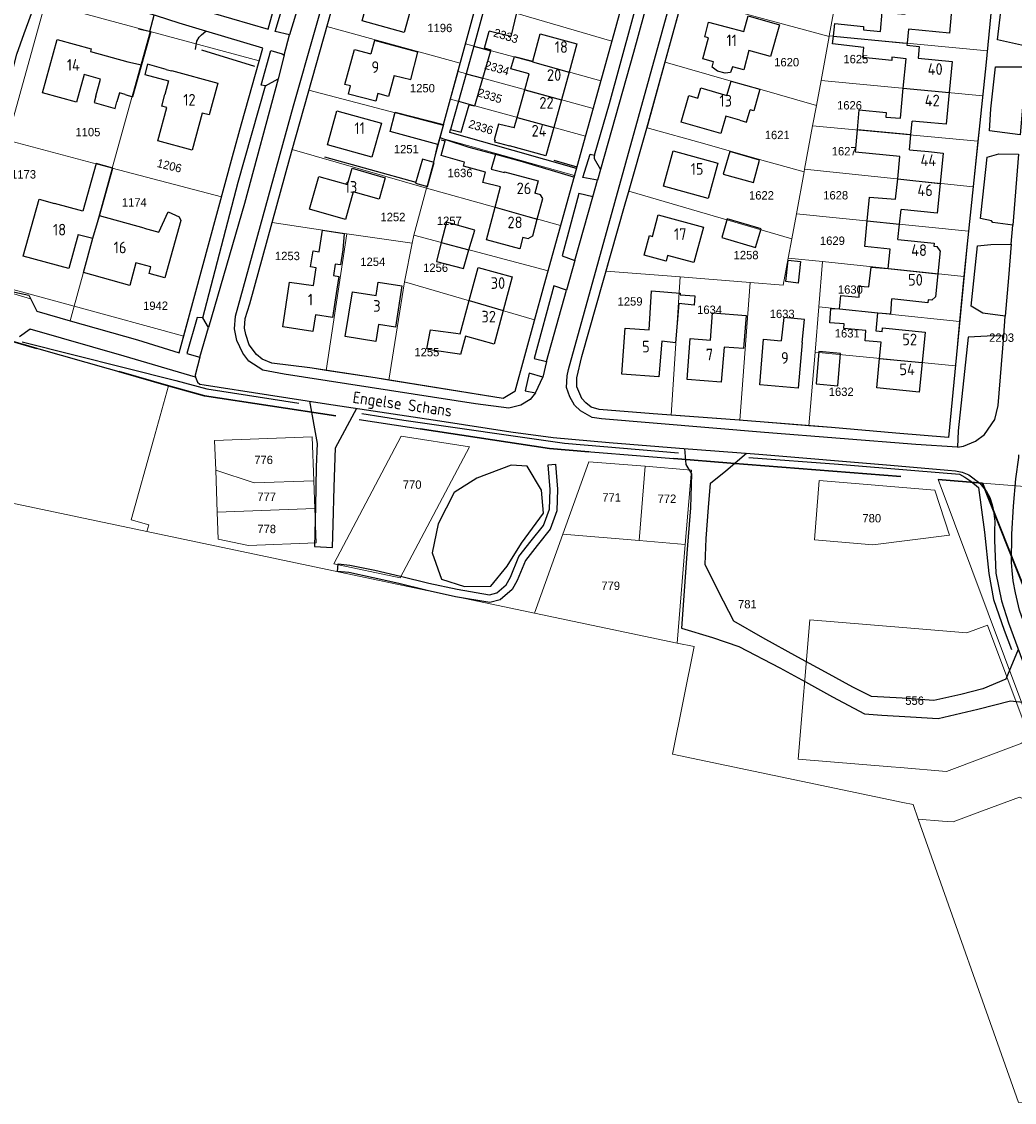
# Model space of a CAD drawing. Header units: metres. Extents: x 233829 to 239427, y 444283 to 448222.
# Tile 153 of 171: x 237713 to 237926, y 447093 to 447325. Entities that reach past the tile are written whole.
import ezdxf
from ezdxf.enums import TextEntityAlignment as Align

# ---------------------------------------------------------------- set-up
doc = ezdxf.new("R2010")
doc.units = ezdxf.units.M
doc.header["$MEASUREMENT"] = 0
doc.linetypes.add('DGN3', pattern=[54.868356, 36.578904, -18.289452])
for name, color, linetype in [('DAKRAND', 4, 'Continuous'), ('DAKRAND-BYG', 4, 'Continuous'), ('Goud-kadastrale grenzen', 13, 'Continuous'), ('HEG', 253, 'Continuous'), ('HEK', 253, 'Continuous'), ('HOOFDGEBOUW', 4, 'Continuous'), ('HOUTWAL', 253, 'Continuous'), ('HUISNUMMER', 253, 'Continuous'), ('KANTVERH', 253, 'Continuous'), ('MUUR', 253, 'Continuous'), ('OVLIJNOBJ', 253, 'Continuous'), ('RASTER', 253, 'Continuous'), ('SCHUTTING', 253, 'Continuous'), ('STRAATNAAM', 253, 'Continuous'), ('TALUDLIJN', 253, 'Continuous'), ('TUSSENMUUR', 253, 'Continuous')]:
    doc.layers.add(name, color=color, linetype=linetype)
for name, color, linetype, lineweight in [('G01 kadestrale perceelsgrens', 73, 'Continuous', 0), ('G02 kadestrale sectiegrens', 73, 'DGN3', 30), ('Z01 perceelnummer', 73, 'Continuous', 13)]:
    doc.layers.add(name, color=color, linetype=linetype, lineweight=lineweight)
doc.styles.get("Standard").update_dxf_attribs({"font": 'iso.shx'})
doc.styles.add('Styledgn001', font='dgn001.shx')

# ---------------------------------------------------------------- blocks, each defined once
blk = doc.blocks.new('A$C1532452F')
at = {"layer": 'G01 kadestrale perceelsgrens'}
for p, q in [((237778.75, 447323.789), (237782.464, 447336.976)), ((237886.672, 447321.778), (237888.43, 447331.276)), ((237710.067, 447299.368), (237718.214, 447328.788)), ((237718.214, 447328.788), (237740.813, 447322.703)), ((237808.545, 447320.042), (237811.006, 447329.095)), ((237811.006, 447329.095), (237839.984, 447320.649)), ((237851.394, 447316.099), (237855.253, 447330.149)), ((237855.253, 447330.149), (237886.643, 447321.622)), ((237920.627, 447318.575), (237921.55, 447328.19)), ((237774.898, 447310.111), (237778.75, 447323.789)), ((237778.75, 447323.789), (237807.413, 447315.879)), ((237732.644, 447293.353), (237740.813, 447322.703)), ((237740.813, 447322.703), (237764.228, 447316.391)), ((237884.894, 447312.172), (237886.643, 447321.622)), ((237886.643, 447321.622), (237886.672, 447321.778)), ((237886.672, 447321.778), (237920.627, 447318.575)), ((237807.413, 447315.879), (237808.545, 447320.042)), ((237837.609, 447312.109), (237839.984, 447320.649)), ((237806.93, 447314.102), (237807.413, 447315.879)), ((237847.517, 447301.984), (237851.394, 447316.099)), ((237805.317, 447308.168), (237806.93, 447314.102)), ((237835.95, 447306.142), (237837.609, 447312.109)), ((237883.904, 447306.827), (237884.894, 447312.172)), ((237884.894, 447312.172), (237919.634, 447308.895)), ((237771.308, 447297.364), (237774.898, 447310.111)), ((237774.898, 447310.111), (237803.785, 447302.539)), ((237918.598, 447299.108), (237919.634, 447308.895)), ((237834.298, 447300.203), (237835.95, 447306.142)), ((237883.096, 447302.457), (237883.904, 447306.827)), ((237803.069, 447299.885), (237803.785, 447302.539)), ((237881.364, 447293.097), (237883.096, 447302.457)), ((237883.096, 447302.457), (237918.598, 447299.108)), ((237710.067, 447299.368), (237732.644, 447293.353)), ((237800.132, 447289.054), (237803.069, 447299.885)), ((237803.069, 447299.885), (237831.927, 447291.762)), ((237831.927, 447291.762), (237834.298, 447300.203)), ((237917.564, 447289.337), (237918.598, 447299.108)), ((237771.308, 447297.364), (237800.132, 447289.054)), ((237724.472, 447263.667), (237732.644, 447293.353)), ((237732.644, 447293.353), (237756.118, 447287.159)), ((237828.959, 447281.008), (237831.927, 447291.762)), ((237879.597, 447283.554), (237881.26, 447292.537)), ((237881.26, 447292.537), (237881.364, 447293.097)), ((237881.364, 447293.097), (237917.564, 447289.337)), ((237797.399, 447278.966), (237800.132, 447289.054)), ((237800.132, 447289.054), (237828.959, 447281.008)), ((237916.551, 447279.769), (237917.564, 447289.337)), ((237747.997, 447257.267), (237756.118, 447287.159)), ((237843.616, 447288.362), (237878.6, 447278.168)), ((237878.6, 447278.168), (237879.597, 447283.554)), ((237879.597, 447283.554), (237916.551, 447279.769)), ((237767.009, 447281.675), (237783.074, 447279.192)), ((237826.255, 447271.286), (237828.959, 447281.008)), ((237778.616, 447249.869), (237783.074, 447279.192)), ((237783.074, 447279.192), (237797.077, 447277.227)), ((237795.407, 447268.931), (237797.077, 447277.227)), ((237797.077, 447277.227), (237797.399, 447278.966)), ((237797.399, 447278.966), (237826.255, 447271.286)), ((237877.834, 447274.026), (237878.6, 447278.168)), ((237877.834, 447274.026), (237885.243, 447273.257)), ((237884.428, 447263.539), (237885.243, 447273.257)), ((237885.243, 447273.257), (237915.588, 447270.037)), ((237838.729, 447271.227), (237854.673, 447269.956)), ((237701.883, 447269.816), (237724.472, 447263.667)), ((237792.046, 447247.785), (237795.407, 447268.931)), ((237795.407, 447268.931), (237823.364, 447260.76)), ((237852.673, 447240.284), (237854.673, 447269.956)), ((237854.673, 447269.956), (237869.683, 447268.762)), ((237867.465, 447239.191), (237869.683, 447268.762)), ((237914.66, 447260.393), (237915.588, 447270.037)), ((237723.591, 447260.551), (237724.472, 447263.667)), ((237724.472, 447263.667), (237747.997, 447257.267)), ((237883.617, 447253.813), (237884.428, 447263.539)), ((237884.428, 447263.539), (237914.66, 447260.393)), ((237913.745, 447250.884), (237914.66, 447260.393)), ((237882.285, 447237.981), (237883.617, 447253.813)), ((237883.617, 447253.813), (237913.745, 447250.884)), ((237867.465, 447239.191), (237882.285, 447237.981)), ((237775.619, 447235.571), (237775.971, 447226.179)), ((237740.092, 447215.247), (237655.355, 447233.066)), ((237754.876, 447228.421), (237755.183, 447219.41)), ((237845.799, 447213.319), (237847.118, 447229.266)), ((237775.971, 447226.179), (237776.171, 447220.17)), ((237937.169, 447153.752), (237910.083, 447226.425)), ((237919.597, 447225.675), (237930.434, 447224.811)), ((237755.183, 447219.41), (237776.171, 447220.17)), ((237740.092, 447215.247), (237823.359, 447197.737)), ((237823.359, 447197.737), (237829.449, 447214.68)), ((237845.799, 447213.319), (237829.449, 447214.68)), ((237855.724, 447212.493), (237845.799, 447213.319)), ((237854.001, 447191.293), (237855.724, 447212.493)), ((237823.359, 447197.737), (237854.001, 447191.293)), ((237905.771, 447153.473), (237904.677, 447156.568))]:
    blk.add_line(p, q, dxfattribs=at)
at = {"layer": 'G01 kadestrale perceelsgrens', "flags": 128}
for points in [[(237839.984, 447320.649), (237840.778, 447323.503), (237842.338, 447329.191)], [(237808.545, 447320.042), (237822.628, 447316.251), (237837.609, 447312.109)], [(237919.634, 447308.895), (237920.322, 447315.395), (237920.627, 447318.575)], [(237764.228, 447316.391), (237760.428, 447302.89), (237758.473, 447295.83), (237756.118, 447287.159)], [(237851.394, 447316.099), (237865.573, 447312.055), (237871.775, 447310.286), (237883.904, 447306.827)], [(237806.93, 447314.102), (237820.896, 447310.304), (237835.95, 447306.142)], [(237803.785, 447302.539), (237803.841, 447302.736), (237805.317, 447308.168)], [(237805.317, 447308.168), (237819.171, 447304.386), (237834.298, 447300.203)], [(237843.616, 447288.362), (237847.497, 447301.911), (237847.517, 447301.984)], [(237847.517, 447301.984), (237859.926, 447298.584), (237871.651, 447295.207), (237881.26, 447292.537)], [(237767.009, 447281.675), (237770.823, 447295.505), (237771.285, 447297.283), (237771.308, 447297.364)], [(237838.729, 447271.227), (237842.836, 447285.642), (237843.543, 447288.107), (237843.616, 447288.362)], [(237767.009, 447281.675), (237762.176, 447264.148), (237761.213, 447261.011), (237761.09, 447258.922), (237761.329, 447257.601), (237762.039, 447255.342), (237763.624, 447253.288), (237764.882, 447252.322), (237766.926, 447251.4), (237775.132, 447250.406), (237778.616, 447249.869)], [(237915.588, 447270.037), (237916.265, 447277.068), (237916.551, 447279.769)], [(237869.683, 447268.762), (237876.755, 447268.199), (237877.834, 447274.026)], [(237823.364, 447260.76), (237825.368, 447268.095), (237826.255, 447271.286)], [(237838.729, 447271.227), (237833.508, 447252.899), (237832.43, 447248.273), (237832.418, 447246.309), (237833.494, 447243.807), (237834.372, 447242.925), (237835.522, 447242.008), (237837.255, 447241.466), (237848.838, 447240.565), (237852.673, 447240.284)], [(237715.117, 447265.268), (237709.355, 447266.942), (237708.73, 447264.735)], [(237723.591, 447260.551), (237716.495, 447262.63), (237715.117, 447265.268)], [(237723.591, 447260.551), (237738.075, 447256.471), (237747.008, 447253.627), (237747.997, 447257.267)], [(237792.046, 447247.785), (237816.649, 447243.865), (237819.152, 447245.337), (237823.364, 447260.76)], [(237778.616, 447249.869), (237789.137, 447248.249), (237792.046, 447247.785)], [(237882.285, 447237.981), (237887.116, 447237.586), (237900.989, 447236.378), (237912.261, 447235.461), (237913.745, 447250.884)], [(237744.761, 447246.579), (237741.5, 447234.924), (237736.721, 447217.763), (237740.505, 447216.708), (237740.092, 447215.247)], [(237852.673, 447240.284), (237866.35, 447239.282), (237867.465, 447239.191)], [(237754.876, 447228.421), (237754.62, 447234.818), (237775.619, 447235.571)], [(237780.242, 447208.313), (237794.696, 447235.709), (237809.36, 447233.462), (237794.508, 447205.327), (237780.242, 447208.313)], [(237775.971, 447226.179), (237763.165, 447225.714), (237754.876, 447228.421)], [(237829.449, 447214.68), (237835.027, 447230.258), (237847.118, 447229.266)], [(237847.118, 447229.266), (237857.085, 447228.448), (237855.724, 447212.493)], [(237909.338, 447224.15), (237912.502, 447214.462), (237896.039, 447212.414), (237883.462, 447213.463), (237884.489, 447226.232), (237909.338, 447224.15)], [(237776.171, 447220.17), (237776.468, 447212.794), (237761.924, 447212.263), (237755.39, 447213.626), (237755.183, 447219.41)], [(237899.935, 447164.694), (237880.007, 447166.347), (237882.491, 447196.259), (237902.442, 447194.599)], [(237899.935, 447164.694), (237901.862, 447164.534), (237911.839, 447163.706), (237928, 447169.764), (237929.169, 447172.335), (237920.668, 447195.143), (237916.224, 447193.453), (237902.442, 447194.599)], [(237854.001, 447191.293), (237857.64, 447190.528), (237853.005, 447167.44), (237902.501, 447157.026), (237904.677, 447156.568)], [(237937.169, 447153.752), (237927.52, 447158.167), (237919.555, 447155.198), (237913.258, 447152.851), (237910.954, 447153.043), (237905.771, 447153.473)], [(237959.914, 447093.877), (237927.29, 447092.576), (237905.771, 447153.473)]]:
    blk.add_lwpolyline(points, dxfattribs=at)
at = {"layer": 'G02 kadestrale sectiegrens'}
for p, q in [((237681.269, 447264.592), (237744.761, 447246.579)), ((237865.552, 447229.934), (237910.083, 447226.425)), ((237910.083, 447226.425), (237919.597, 447225.675)), ((237919.597, 447225.675), (237928.809, 447202.335))]:
    blk.add_line(p, q, dxfattribs=at)
at = {"layer": 'G02 kadestrale sectiegrens', "flags": 128}
blk.add_lwpolyline([(237744.761, 447246.579), (237752.472, 447244.391), (237826.592, 447233.08), (237865.552, 447229.934)], dxfattribs=at)
at = {"layer": 'G01 kadestrale perceelsgrens', "style": 'Styledgn001'}
for s, rotation, p in [('2333', 342.96046, (237817.224, 447321.763)), ('2334', 343.36119, (237815.303, 447314.846)), ('2335', 342.59811, (237813.766, 447308.889)), ('2336', 342.90569, (237811.844, 447302.164)), ('1206', 346.1722, (237744.929, 447293.859))]:
    blk.add_text(s, height=1.8, rotation=rotation, dxfattribs=at).set_placement(p, align=Align.MIDDLE_CENTER)
at = {"layer": 'Z01 perceelnummer', "linetype": 'Continuous', "lineweight": 13, "style": 'Styledgn001'}
for s, p in [('1196', (237803.019, 447323.466)), ('1620', (237877.518, 447316.108)), ('1625', (237892.375, 447316.776)), ('1250', (237799.282, 447310.525)), ('1626', (237891.013, 447306.849)), ('1105', (237727.428, 447301.089)), ('1621', (237875.487, 447300.47)), ('1251', (237795.816, 447297.421)), ('1627', (237889.87, 447296.976)), ('1173', (237713.608, 447292.012)), ('1636', (237807.365, 447292.302)), ('1174', (237737.397, 447285.989)), ('1622', (237872.104, 447287.501)), ('1628', (237888.047, 447287.513)), ('1252', (237792.945, 447282.846)), ('1257', (237805.05, 447282.024)), ('1629', (237887.339, 447277.747)), ('1253', (237770.285, 447274.473)), ('1258', (237868.802, 447274.669)), ('1254', (237788.619, 447273.226)), ('1256', (237802.11, 447271.938)), ('1630', (237891.199, 447267.262)), ('1259', (237843.879, 447264.697)), ('1942', (237741.959, 447263.776)), ('1634', (237860.96, 447262.909)), ('1633', (237876.547, 447262.024)), ('1631', (237890.52, 447257.85)), ('2203', (237923.682, 447256.917)), ('1255', (237800.235, 447253.796)), ('1632', (237889.232, 447245.284)), ('776', (237765.167, 447230.646)), ('770', (237797.078, 447225.341)), ('777', (237765.826, 447222.729)), ('771', (237839.914, 447222.577)), ('772', (237851.797, 447222.301)), ('780', (237895.792, 447218.111)), ('778', (237765.826, 447215.802)), ('779', (237839.715, 447203.597)), ('781', (237869.073, 447199.639)), ('556', (237904.995, 447178.9))]:
    blk.add_text(s, height=1.8, dxfattribs=at).set_placement(p, align=Align.MIDDLE_CENTER)

msp = doc.modelspace()

# ---------------------------------------------------------------- linework, layer by layer
at = {"layer": 'DAKRAND'}
for p, q in [((237735.43, 447309.2), (237734.2, 447309.56)), ((237735.43, 447309.2), (237737.03, 447308.7)), ((237804.14, 447299.22), (237804.22, 447299.51)), ((237804.22, 447299.51), (237809.23, 447297.88)), ((237814.06, 447293.09), (237816.89, 447292.37)), ((237739.49, 447280.45), (237729.89, 447283.06)), ((237725.37, 447279.09), (237728.5, 447278.26)), ((237806.46, 447257.86), (237807.36, 447257.74))]:
    msp.add_line(p, q, dxfattribs=at)
for points in [[(237868.33, 447322.69), (237869.21, 447326.04), (237875.99, 447324.12), (237874.07, 447317.32), (237869.42, 447318.59)], [(237887.55, 447321.7), (237887.87, 447324.4), (237894.05, 447323.79), (237894, 447323.09), (237897.66, 447322.74), (237898.06, 447326.85), (237903, 447326.42)], [(237903.17, 447316.84), (237900.14, 447317.17), (237900.08, 447316.47), (237893.87, 447317.13), (237894.06, 447319.28), (237887.35, 447320.03), (237887.55, 447321.7)], [(237793.23, 447313.28), (237796.81, 447312.37), (237798.28, 447318.26), (237789.01, 447320.77), (237788.17, 447317.9)], [(237903.36, 447319.76), (237905.99, 447319.46), (237905.75, 447316.94)], [(237822.21, 447313.58), (237818.3, 447314.65), (237819.08, 447317.36), (237822.96, 447316.32)], [(237736.01, 447316.2), (237738.96, 447315.52), (237737.03, 447308.7)], [(237865.9, 447315.12), (237865.46, 447313.92), (237864.33, 447313.73), (237862.65, 447314.17), (237861.48, 447315.05), (237861.77, 447316.21)], [(237789.71, 447309.37), (237789.25, 447307.76), (237783.42, 447309.27), (237783.81, 447311)], [(237729.15, 447308.82), (237728.74, 447307.48), (237733.29, 447306.19), (237733.66, 447307.59)], [(237867.45, 447303.63), (237868.92, 447303.22), (237869.7, 447305.84)], [(237892.72, 447301.55), (237893.08, 447305.86), (237898.9, 447305.33), (237898.84, 447304.32), (237901.96, 447304.08)], [(237819, 447301.99), (237815.9, 447302.69), (237815.61, 447302.78), (237814.71, 447299.42), (237814.91, 447299.38), (237814.75, 447299), (237817.95, 447298.17)], [(237901.85, 447295.83), (237892.33, 447296.74), (237892.72, 447301.55)], [(237808.32, 447294.64), (237803.33, 447296.04), (237804.14, 447299.22)], [(237809.23, 447297.88), (237814.87, 447296.33), (237814.97, 447296.31), (237814.06, 447293.09)], [(237729.89, 447283.06), (237732.81, 447293.34), (237729.18, 447294.32), (237726.33, 447284.13), (237720.25, 447285.76)], [(237812.8, 447292.49), (237808.08, 447293.79), (237808.32, 447294.64)], [(237816.08, 447289.3), (237812.27, 447290.26), (237812.8, 447292.49)], [(237823.94, 447282.41), (237825.11, 447286.84), (237824.64, 447287.63), (237823.39, 447287.95)], [(237894.81, 447282), (237895.32, 447287.13), (237900.92, 447286.7)], [(237820.88, 447278.48), (237821.96, 447278.19), (237822.97, 447278.76), (237823.94, 447282.41)], [(237899.77, 447275.92), (237894.27, 447276.49), (237894.81, 447282)], [(237888.86, 447263.1), (237889.17, 447265.95), (237893.06, 447265.58), (237893.19, 447267.98), (237895.18, 447267.83), (237895.65, 447272.07), (237899.35, 447271.79)], [(237847.99, 447258.59), (237848.48, 447266.99), (237854.64, 447266.5), (237854.62, 447266.1), (237857.76, 447265.87), (237857.65, 447263.91), (237854.37, 447264.22), (237853.66, 447255.8), (237850.67, 447256.13)], [(237897.8, 447255.96), (237894.38, 447256.21), (237894.53, 447258.46), (237889.78, 447258.86), (237889.85, 447259.85), (237886.77, 447260.13), (237886.99, 447263.2), (237888.86, 447263.1)], [(237897.13, 447262.22), (237897.13, 447262.22), (237899.88, 447262.04), (237900.11, 447265.23)], [(237861.19, 447256.38), (237861.6, 447262.22), (237868.85, 447261.66), (237868.22, 447254.57), (237864.06, 447254.88)], [(237880.85, 447255.89), (237881.32, 447260.83), (237876.92, 447261.26), (237876.36, 447256.26)], [(237898.02, 447258.16), (237896.74, 447258.3), (237897.13, 447262.22)], [(237808.53, 447257.22), (237807.47, 447253.3), (237807.25, 447253.36), (237801.29, 447254.26), (237800.23, 447254.54), (237800.99, 447258.58), (237802.06, 447258.47), (237806.46, 447257.86)]]:
    msp.add_lwpolyline(points, dxfattribs=at)
at = {"layer": 'DAKRAND-BYG'}
for p, q in [((237810.3, 447319.57), (237808.65, 447313.63)), ((237812.26, 447312.65), (237814, 447318.57)), ((237808.65, 447313.63), (237807.01, 447307.71)), ((237810.53, 447306.75), (237812.26, 447312.65)), ((237808.11, 447271.74), (237809.28, 447275.8))]:
    msp.add_line(p, q, dxfattribs=at)
for points in [[(237812.8, 447328.57), (237812.05, 447325.87), (237810.3, 447319.57)], [(237815.79, 447327.71), (237819.5, 447326.7), (237818.3, 447321.61), (237813.6, 447322.8)], [(237814, 447318.57), (237814.03, 447318.7), (237812.62, 447319.16), (237813.6, 447322.8)], [(237807.01, 447307.71), (237805.32, 447301.63), (237807.61, 447301.1), (237809.34, 447306.98), (237810.52, 447306.73), (237810.53, 447306.75)], [(237803.84, 447302.74), (237802.57, 447298.4), (237792.34, 447301.24), (237793.43, 447305.38), (237803.84, 447302.74)], [(237863.91, 447292.07), (237870.36, 447290.26), (237871.7, 447295.09), (237865.34, 447296.9), (237863.91, 447292.07)], [(237800.34, 447289.4), (237801.82, 447294.53), (237799.27, 447295.26), (237797.8, 447290.13), (237800.34, 447289.4)], [(237809.28, 447275.8), (237810.5, 447280.04), (237804.44, 447281.73), (237803.33, 447277.39)], [(237863.56, 447278.45), (237870.85, 447276.28), (237872.04, 447280.29), (237864.76, 447282.46), (237863.56, 447278.45)], [(237803.33, 447277.39), (237802.27, 447273.28), (237808.11, 447271.74)], [(237877.31, 447268.96), (237877.87, 447273.58), (237880.52, 447273.26), (237879.96, 447268.64), (237877.31, 447268.96)], [(237888.49, 447246.59), (237889.11, 447253.52), (237884.45, 447253.94), (237883.83, 447247.01), (237888.49, 447246.59)]]:
    msp.add_lwpolyline(points, dxfattribs=at)
at = {"layer": 'HEG'}
msp.add_line((237827.5, 447295.03), (237832.43, 447293.59), dxfattribs=at)
at = {"layer": 'HEK'}
msp.add_lwpolyline([(237738.31, 447323.26), (237740.91, 447322.69), (237738.96, 447315.52)], dxfattribs=at)
at = {"layer": 'HOOFDGEBOUW'}
for p, q in [((237832.47, 447320.06), (237830.8, 447313.99)), ((237903.4, 447320.2), (237903.36, 447319.76)), ((237727.96, 447318.4), (237736.01, 447316.2)), ((237902.57, 447310.51), (237903.17, 447316.84)), ((237905.75, 447316.94), (237913.04, 447316.26)), ((237913.04, 447316.26), (237912.41, 447309.58)), ((237821.27, 447310.2), (237822.21, 447313.58)), ((237830.8, 447313.99), (237829.14, 447308.02)), ((237819.63, 447304.26), (237821.27, 447310.2)), ((237901.96, 447304.08), (237902.57, 447310.51)), ((237734.2, 447309.56), (237733.66, 447307.59)), ((237829.14, 447308.02), (237827.5, 447302.08)), ((237819, 447301.99), (237819.63, 447304.26)), ((237904.18, 447300.47), (237904.46, 447303.46)), ((237908.5, 447303.07), (237904.46, 447303.46)), ((237903.88, 447297.31), (237904.18, 447300.47)), ((237901.36, 447291.02), (237901.85, 447295.83)), ((237903.88, 447297.31), (237907.98, 447296.89)), ((237907.98, 447296.89), (237911.15, 447296.57)), ((237911.15, 447296.57), (237910.48, 447290.07)), ((237900.92, 447286.7), (237901.36, 447291.02)), ((237814.91, 447284.93), (237816.08, 447289.3)), ((237824.11, 447290.63), (237823.39, 447287.95)), ((237901.76, 447281.28), (237902.09, 447284.45)), ((237901.42, 447278), (237901.76, 447281.28)), ((237726.46, 447270.89), (237728.5, 447278.26)), ((237901.42, 447278), (237909.18, 447277.2)), ((237909.18, 447277.2), (237909.11, 447276.6)), ((237899.35, 447271.79), (237899.77, 447275.92)), ((237909.11, 447276.6), (237909.81, 447276.53)), ((237910.51, 447275.55), (237909.81, 447276.53)), ((237910.51, 447275.55), (237910, 447270.63)), ((237737.74, 447272.99), (237736.4, 447268.14)), ((237736.4, 447268.14), (237726.46, 447270.89)), ((237910, 447270.63), (237909.49, 447265.7)), ((237770.75, 447268.87), (237775.89, 447268.09)), ((237781.31, 447270.08), (237780.89, 447267.33)), ((237818.58, 447269.98), (237816.62, 447262.73)), ((237908.71, 447264.98), (237909.49, 447265.7)), ((237807.36, 447257.74), (237809.29, 447264.87)), ((237908.71, 447264.98), (237907.92, 447265.06)), ((237907.24, 447258.1), (237906.61, 447251.58)), ((237897.47, 447252.47), (237897.8, 447255.96))]:
    msp.add_line(p, q, dxfattribs=at)
for points in [[(237796.58, 447326.87), (237795.38, 447322.52), (237786.31, 447325.02), (237788.12, 447331.59), (237793.91, 447329.99)], [(237914.34, 447328.86), (237914.33, 447328.75), (237913.09, 447328.87), (237912.49, 447322.38), (237903.68, 447323.2), (237903.4, 447320.2)], [(237861.77, 447316.21), (237859.53, 447316.81), (237860.74, 447321.34), (237859.92, 447321.56), (237860.76, 447324.7), (237868.33, 447322.69)], [(237822.96, 447316.32), (237824.6, 447322.24), (237832.47, 447320.06)], [(237726.6, 447313.44), (237724.99, 447307.55), (237717.65, 447309.55), (237720.79, 447321.02)], [(237720.79, 447321.02), (237728.13, 447319.01), (237727.96, 447318.4)], [(237783.81, 447311), (237782.61, 447311.33), (237784.69, 447318.86), (237788.17, 447317.9)], [(237869.42, 447318.59), (237868.32, 447314.47), (237865.9, 447315.12)], [(237744.24, 447314.57), (237740.24, 447315.66), (237739.65, 447313.5), (237744.76, 447312.1), (237743.95, 447309.15)], [(237744.24, 447314.57), (237745.36, 447314.26), (237745.38, 447314.35), (237755.33, 447311.63)], [(237729.15, 447308.82), (237730.15, 447312.47), (237726.6, 447313.44)], [(237793.23, 447313.28), (237791.98, 447308.74), (237789.71, 447309.37)], [(237867.45, 447303.63), (237864.45, 447304.49), (237863.4, 447300.82), (237854.87, 447303.25), (237856.49, 447308.92), (237858.43, 447308.37), (237859.06, 447310.58), (237864.69, 447308.97), (237865.57, 447312.05), (237871.77, 447310.29), (237870.45, 447305.63), (237869.7, 447305.84)], [(237755.33, 447311.63), (237753.45, 447304.79), (237752, 447305.19), (237749.82, 447297.21), (237742.43, 447299.24), (237744.38, 447306.38), (237743.28, 447306.68), (237743.95, 447309.15)], [(237912.41, 447309.58), (237911.77, 447302.77), (237908.5, 447303.07)], [(237790.47, 447303.01), (237788.43, 447295.68), (237778.88, 447298.35), (237780.92, 447305.67), (237790.47, 447303.01)], [(237827.5, 447302.08), (237825.82, 447295.99), (237817.95, 447298.17)], [(237862.74, 447294.41), (237860.65, 447286.8), (237851.05, 447289.44), (237853.14, 447297.05), (237862.74, 447294.41)], [(237791.3, 447291.27), (237789.98, 447286.64), (237784.43, 447288.23), (237782.73, 447282.3), (237775.02, 447284.51), (237777.04, 447291.56), (237783.19, 447289.8), (237784.2, 447293.31), (237791.3, 447291.27)], [(237816.89, 447292.37), (237816.94, 447292.53), (237824.11, 447290.63)], [(237910.48, 447290.07), (237909.83, 447283.66), (237902.09, 447284.45)], [(237725.37, 447279.09), (237723.33, 447271.74), (237713.54, 447274.45), (237716.93, 447286.68), (237720.25, 447285.76)], [(237820.88, 447278.48), (237820.21, 447276), (237813.05, 447277.91), (237814.91, 447284.93)], [(237747.37, 447282.09), (237743.96, 447269.78), (237740.55, 447270.72), (237740.93, 447272.1), (237737.74, 447272.99)], [(237739.49, 447280.45), (237742.65, 447279.58), (237744.69, 447283.96), (237747.06, 447282.86), (237747.37, 447282.09)], [(237859.64, 447280.67), (237857.55, 447273.04), (237851.94, 447274.58), (237851.6, 447273.35), (237846.88, 447274.64), (237848.04, 447278.85), (237848.67, 447278.68), (237849.94, 447283.32), (237859.64, 447280.67)], [(237775.89, 447268.09), (237776.47, 447271.93), (237775.27, 447272.11), (237775.8, 447275.57), (237777.1, 447275.37), (237777.81, 447280.01), (237782.48, 447279.3)], [(237782.48, 447279.3), (237782.18, 447275.8), (237781.69, 447272.55), (237780.53, 447272.73), (237780.15, 447270.26), (237781.31, 447270.08)], [(237809.29, 447264.87), (237811.22, 447271.98), (237818.58, 447269.98)], [(237780.89, 447267.33), (237779.97, 447261.28), (237776.28, 447261.84), (237775.74, 447258.26), (237769.29, 447259.24), (237770.75, 447268.87)], [(237794.88, 447268.03), (237793.47, 447259.18), (237789.85, 447259.75), (237789.27, 447256.1), (237782.72, 447257.14), (237784.25, 447266.78), (237789.32, 447265.97), (237789.78, 447268.85), (237794.88, 447268.03)], [(237907.92, 447265.06), (237907.85, 447264.42), (237900.11, 447265.23)], [(237816.62, 447262.73), (237814.67, 447255.55), (237808.53, 447257.22)], [(237850.67, 447256.13), (237850.04, 447248.52), (237842.1, 447249.07), (237842.84, 447258.98), (237847.99, 447258.59)], [(237898.02, 447258.16), (237898.1, 447258.99), (237907.24, 447258.1)], [(237864.06, 447254.88), (237863.46, 447247.36), (237856.13, 447247.94), (237856.82, 447256.73), (237861.19, 447256.38)], [(237880.85, 447255.89), (237880.02, 447246.05), (237871.75, 447246.74), (237872.57, 447256.58), (237876.36, 447256.26)], [(237906.61, 447251.58), (237905.99, 447245.23), (237896.85, 447246.12), (237897.47, 447252.47)]]:
    msp.add_lwpolyline(points, dxfattribs=at)
at = {"layer": 'HOUTWAL'}
msp.add_line((237751.85, 447318.8), (237763.18, 447315.28), dxfattribs=at)
msp.add_lwpolyline([(237685.19, 447265.69), (237704.89, 447259.68), (237707.67, 447267.91), (237703.93, 447274.5), (237707.66, 447300.44), (237712.15, 447317.86), (237713.77, 447322.28), (237721.43, 447343.19), (237727.15, 447359.97), (237731.99, 447381.48), (237738.45, 447410.81), (237748.12, 447448.52), (237753.1, 447464.29), (237754.02, 447469.97), (237754.74, 447475.52), (237757.06, 447474.59), (237757.63, 447478.77), (237756.18, 447479.33), (237757.2, 447482.17)], dxfattribs=at)
at = {"layer": 'KANTVERH'}
for p, q in [((237803.84, 447302.74), (237818.26, 447355.77)), ((237740.73, 447322.73), (237741.68, 447326.21)), ((237769.6, 447317.63), (237770.7, 447321.98)), ((237765.58, 447311.03), (237768.3, 447312.53)), ((237803.01, 447299.9), (237804.22, 447299.51)), ((237835.88, 447287.16), (237836.89, 447290.77)), ((237925.73, 447277.02), (237926.07, 447281.12)), ((237832.05, 447273.52), (237830.25, 447267.12)), ((237924.13, 447257.27), (237924.47, 447261.53)), ((237825.94, 447251.78), (237825.12, 447248.42))]:
    msp.add_line(p, q, dxfattribs=at)
for points in [[(237747.22, 447328.74), (237754.35, 447326.65), (237766.13, 447323.19), (237775.24, 447356.43), (237783.99, 447389.12), (237757.64, 447396.63), (237748.64, 447399.35), (237746.92, 447399.85), (237748.16, 447402.61), (237749.18, 447405.46), (237754.01, 447404.25), (237756.14, 447401.06), (237785.42, 447392.77), (237797.52, 447407.99), (237805.93, 447418.52), (237801.38, 447422.67)], [(237914.19, 447233.37), (237905.27, 447233.92), (237872.74, 447236.54), (237837.75, 447239.45), (237835.72, 447239.77), (237833.25, 447241.17), (237831.94, 447242.39), (237830.91, 447244.18), (237830.23, 447246.22), (237830.36, 447248.68), (237830.65, 447250.04), (237840.61, 447285.97), (237858.23, 447349.6), (237874.94, 447410.26), (237876.33, 447414.68), (237877.8, 447416.62), (237879.91, 447418.03), (237882.29, 447418.7), (237883.46, 447418.74), (237892.78, 447417.07)], [(237823.54, 447245.06), (237822.43, 447243.63), (237820.43, 447242.4), (237817.86, 447241.75), (237810.71, 447242.68), (237769.55, 447249.07), (237765.02, 447249.92), (237762.02, 447251.89), (237760.73, 447253.58), (237759.42, 447256.27), (237758.92, 447258.84), (237759.15, 447261.53), (237771.62, 447306.74), (237780.91, 447339.46), (237793.92, 447386.56), (237795.74, 447393.11)], [(237836.24, 447296.11), (237839.44, 447307.26), (237856.55, 447369.92), (237859.1, 447379.25), (237859.29, 447379.73), (237861.13, 447380.79), (237861.92, 447381.41), (237844.61, 447318.22), (237837.55, 447293.08)], [(237851.88, 447364), (237840.78, 447323.5), (237825.37, 447268.09), (237819.15, 447245.34), (237816.65, 447243.86), (237789.14, 447248.25), (237775.13, 447250.41), (237766.93, 447251.4), (237764.88, 447252.32), (237763.62, 447253.29), (237762.04, 447255.34), (237761.33, 447257.6), (237761.09, 447258.92), (237761.21, 447261.01), (237762.18, 447264.15), (237770.82, 447295.51), (237771.29, 447297.28), (237782.37, 447336.65)], [(237907.36, 447339.07), (237922.41, 447337.47), (237922.18, 447334.74), (237920.32, 447315.4), (237916.27, 447277.07), (237912.26, 447235.46), (237900.99, 447236.38), (237887.12, 447237.59), (237866.35, 447239.28), (237848.84, 447240.57), (237837.26, 447241.47), (237835.52, 447242.01), (237834.37, 447242.92), (237833.49, 447243.81), (237832.42, 447246.31), (237832.43, 447248.27), (237833.51, 447252.9), (237842.84, 447285.64), (237843.54, 447288.11), (237847.5, 447301.91), (237858.99, 447343.76), (237859.83, 447346.81), (237861.56, 447346.82), (237890.54, 447343.83)], [(237708.71, 447267.3), (237714.72, 447266.04), (237716.49, 447262.63), (237723.59, 447260.55), (237738.08, 447256.47), (237747.01, 447253.63), (237758.47, 447295.83), (237760.43, 447302.89), (237764.99, 447319.09), (237752.77, 447322.79), (237747.05, 447324.53), (237742.15, 447326.07), (237735.61, 447328.03), (237731.97, 447327.02), (237730.27, 447327.16), (237727.11, 447329.02), (237726.23, 447329.65), (237725.08, 447330.17), (237727.88, 447335.89), (237734.65, 447333.93)], [(237929.24, 447319.48), (237922.83, 447320.93), (237924.35, 447334.39), (237930.38, 447333.28), (237930.33, 447332.64), (237929.24, 447319.48)], [(237770.7, 447321.98), (237767.67, 447322.74), (237770.19, 447331.08), (237771.18, 447330.82), (237772.8, 447328.76), (237770.7, 447321.98)], [(237750.55, 447318.85), (237750.79, 447320.62), (237751.31, 447321.52), (237751.84, 447322.01), (237752.77, 447322.79)], [(237752.09, 447261.18), (237759.72, 447290.35), (237765.58, 447311.03), (237764.64, 447311.2), (237766.75, 447318.65), (237769.13, 447317.93), (237769.6, 447317.63), (237768.3, 447312.53), (237761.05, 447285.74), (237753.35, 447259.12)], [(237927.67, 447300.52), (237921.06, 447301.35), (237921.37, 447306.09), (237922.37, 447315.12), (237928.88, 447315.14), (237928.45, 447309.91), (237927.67, 447300.52)], [(237832.38, 447293.3), (237805.14, 447300.97), (237805.32, 447301.63)], [(237814.97, 447296.31), (237820.7, 447294.8), (237831.95, 447291.43)], [(237836.89, 447290.77), (237833.73, 447291.34), (237835.3, 447296.33), (237836.24, 447296.11), (237836.16, 447295.83), (237836.16, 447295.43), (237837.55, 447293.08), (237836.89, 447290.77)], [(237926.07, 447281.12), (237921.77, 447281.66), (237921.52, 447281.99), (237919.14, 447282.51), (237919.29, 447283.8), (237920.59, 447295.73), (237923.07, 447296.42), (237927.33, 447296.35), (237926.07, 447281.12)], [(237832.05, 447273.52), (237835.88, 447287.16), (237832.9, 447287.92), (237829.27, 447274.49), (237832.05, 447273.52)], [(237924.47, 447261.53), (237919.68, 447262.16), (237917.14, 447263.69), (237918.47, 447276.63), (237921.38, 447276.94), (237925.73, 447277.02), (237925.14, 447269.77), (237924.47, 447261.53)], [(237825.94, 447251.78), (237830.25, 447267.12), (237827.49, 447268.07), (237823.26, 447252.47), (237825.94, 447251.78)], [(237751.44, 447252.69), (237753.35, 447259.12), (237752.09, 447261.18), (237750.86, 447261.24), (237748.67, 447253.48), (237751.44, 447252.69)], [(237751.44, 447252.69), (237750.44, 447248.85), (237750.57, 447248.4), (237735.22, 447252.95), (237715.02, 447258.72), (237712.71, 447257.08)], [(237914.19, 447233.37), (237915.51, 447233.61), (237918.08, 447234.66), (237920.02, 447236.09), (237922.2, 447239.29), (237922.93, 447242.34), (237924.13, 447257.27), (237920.55, 447257.22), (237916.5, 447257.03), (237914.35, 447236.89), (237914.19, 447233.37)], [(237823.54, 447245.06), (237823.66, 447245.22), (237825.12, 447248.42), (237822.24, 447249.27), (237821.35, 447245.49), (237823.54, 447245.06)], [(237750.57, 447248.4), (237750.98, 447247.37), (237751.5, 447246.94), (237752.43, 447246.78), (237766.24, 447244.62), (237778.68, 447242.72), (237802.99, 447239.01), (237818.27, 447236.68), (237827.36, 447235.48), (237839.38, 447234.41), (237854.52, 447233.16), (237871.56, 447231.88), (237899.83, 447229.49), (237912.14, 447228.43), (237913.77, 447228.3), (237915.23, 447228), (237916.64, 447227.43), (237919, 447225.61), (237920.42, 447223.87), (237921.13, 447222.59), (237921.66, 447220.98), (237921.96, 447219.73), (237922.22, 447217.43), (237922.18, 447215.37), (237922.13, 447213.39), (237922.47, 447206.27), (237923.67, 447200.34), (237925.13, 447195.62), (237931.43, 447178.49)], [(237775.03, 447243.28), (237776.64, 447234.14), (237776.48, 447229.18), (237776.29, 447220.66), (237776.07, 447212.04), (237779.98, 447211.85), (237780.08, 447216.76), (237780.32, 447224.76), (237780.63, 447233.27), (237785.19, 447241.73)], [(237855.58, 447233.08), (237855.89, 447229.68), (237857.09, 447227.66), (237856.83, 447220.31), (237856.08, 447210.53), (237855.47, 447202.41), (237854.95, 447194.49), (237861.59, 447192.48), (237867.24, 447190.57), (237876.04, 447185.96), (237881.55, 447182.96), (237887.39, 447179.72), (237894.22, 447176.11), (237897.95, 447175.77), (237904.14, 447175.41), (237910.06, 447175.07), (237918.56, 447177.1), (237925.61, 447178.86), (237931.54, 447178.21)], [(237927.24, 447189.89), (237924.62, 447183.52), (237919.64, 447181.42), (237914.96, 447180.24), (237909.16, 447178.91), (237902.34, 447179.42), (237895.77, 447179.81), (237891.73, 447181.82), (237885.89, 447185.05), (237879.9, 447188.27), (237872.37, 447192.38), (237866.17, 447196.01), (237862.85, 447202.35), (237859.99, 447208.13), (237860.23, 447213.72), (237860.75, 447220.45), (237861.16, 447225.67), (237864.42, 447228.26), (237868.91, 447232.08)], [(237941.9, 447175.87), (237941.6, 447175.83), (237940.76, 447175.69), (237939.91, 447175.56), (237939.39, 447175.27), (237938.74, 447174.8), (237938.38, 447174.4), (237938.01, 447173.39), (237937.95, 447170.77), (237933.62, 447182.4), (237933.17, 447183.43), (237931.42, 447187.44), (237927.52, 447198.38), (237926.67, 447202.1), (237926.13, 447204.62), (237925.93, 447206.89), (237925.84, 447208.63), (237925.88, 447214.67), (237926.23, 447220.71), (237926.75, 447226.55), (237927.37, 447231.19), (237927.4, 447231.59), (237927.41, 447231.7)], [(237781.03, 447206.69), (237781.2, 447208.31), (237783.69, 447208.04), (237789.04, 447206.92), (237794.58, 447205.68), (237800.66, 447204.16), (237806.72, 447202.84), (237813.69, 447201.65), (237815.23, 447202.06), (237817.27, 447203.83), (237818.17, 447205.46), (237819.99, 447209.85), (237822.63, 447213.27), (237825.27, 447216.57), (237826.55, 447220.04), (237826.69, 447224.29), (237826.26, 447229.61), (237827.89, 447229.74), (237828.32, 447224.33), (237828.17, 447219.73), (237826.71, 447215.76), (237823.9, 447212.27), (237821.41, 447209.03), (237819.64, 447204.75), (237818.55, 447202.79), (237816.01, 447200.58), (237813.76, 447199.99), (237806.41, 447201.24), (237800.29, 447202.57), (237794.2, 447204.1), (237788.69, 447205.33), (237783.44, 447206.43), (237781.03, 447206.69)]]:
    msp.add_lwpolyline(points, dxfattribs=at)
at = {"layer": 'MUUR'}
for p, q in [((237801.74, 447294.63), (237802.57, 447298.4)), ((237778.23, 447295.78), (237797.85, 447290.33))]:
    msp.add_line(p, q, dxfattribs=at)
at = {"layer": 'OVLIJNOBJ'}
for points in [[(237713.32, 447256.04), (237746.32, 447247.71), (237752.98, 447245.95), (237772.71, 447242.8)], [(237786.24, 447240.64), (237795.28, 447239.2), (237829.8, 447234.27), (237854.27, 447232.15)]]:
    msp.add_lwpolyline(points, dxfattribs=at)
at = {"layer": 'RASTER'}
for points in [[(237680.7, 447264.75), (237752.47, 447244.39), (237771.82, 447241.44)], [(237785.7, 447239.32), (237826.59, 447233.08), (237855.02, 447230.78)], [(237869.36, 447231.15), (237888.68, 447229.73), (237905.06, 447228.36), (237914.65, 447227.55), (237915.81, 447226.94), (237916.89, 447226.2), (237917.84, 447225.43), (237918.69, 447224.73), (237920, 447215.09), (237920.94, 447206.26), (237921.94, 447200.66), (237924.2, 447194.07), (237925.78, 447189.88)]]:
    msp.add_lwpolyline(points, dxfattribs=at)
at = {"layer": 'SCHUTTING'}
msp.add_line((237803.32, 447299.46), (237804.14, 447299.22), dxfattribs=at)
at = {"layer": 'TALUDLIJN'}
msp.add_lwpolyline([(237801.37, 447210.67), (237803.36, 447204.98), (237808.3, 447203.46), (237814, 447203.5), (237817.5, 447207.81), (237820.59, 447212.76), (237825.25, 447219.18), (237824.87, 447224.17), (237821.77, 447229.27), (237818.32, 447229.52), (237810.97, 447226.72), (237806.12, 447223.61), (237802.64, 447216.9), (237801.37, 447210.67)], dxfattribs=at)
at = {"layer": 'TUSSENMUUR'}
for p, q in [((237887.55, 447321.7), (237902.43, 447320.29)), ((237810.3, 447319.57), (237814, 447318.57)), ((237902.43, 447320.29), (237903.4, 447320.2)), ((237808.65, 447313.63), (237812.26, 447312.65)), ((237821.27, 447310.2), (237829.14, 447308.02)), ((237902.57, 447310.51), (237912.41, 447309.58)), ((237807.01, 447307.71), (237810.53, 447306.75)), ((237819.63, 447304.26), (237827.5, 447302.08)), ((237904.18, 447300.47), (237892.72, 447301.55)), ((237901.36, 447291.02), (237910.48, 447290.07)), ((237814.91, 447284.93), (237823.94, 447282.41)), ((237728.5, 447278.26), (237729.89, 447283.06)), ((237894.81, 447282), (237901.76, 447281.28)), ((237803.33, 447277.39), (237809.28, 447275.8)), ((237899.34, 447271.76), (237899.35, 447271.79)), ((237899.34, 447271.76), (237910, 447270.63)), ((237809.29, 447264.87), (237816.62, 447262.73)), ((237888.86, 447263.08), (237888.86, 447263.1)), ((237888.86, 447263.08), (237897.13, 447262.22)), ((237897.47, 447252.47), (237906.61, 447251.58))]:
    msp.add_line(p, q, dxfattribs=at)
msp.add_lwpolyline([(237822.96, 447316.32), (237822.92, 447316.17), (237830.8, 447313.99)], dxfattribs=at)

# ---------------------------------------------------------------- block references
at = {"layer": 'Goud-kadastrale grenzen', "linetype": 'Continuous'}
msp.add_blockref('A$C1532452F', (0, 0), dxfattribs=at)

# ---------------------------------------------------------------- texts
at = {"layer": 'HUISNUMMER'}
for s, p in [('11', (237864.59, 447319.55)), ('18', (237827.7, 447318.12)), ('14', (237722.89, 447314.28)), ('9', (237788.33, 447313.8)), ('20', (237826.03, 447312.1)), ('40', (237907.8, 447313.38)), ('12', (237747.9, 447306.78)), ('22', (237824.39, 447306.14)), ('13', (237863.07, 447306.57)), ('42', (237907.17, 447306.64)), ('11', (237784.67, 447300.68)), ('24', (237822.72, 447300.13)), ('44', (237906.26, 447293.79)), ('15', (237856.89, 447291.92)), ('13', (237782.58, 447288.06)), ('26', (237819.51, 447287.75)), ('46', (237905.59, 447287.34)), ('28', (237817.55, 447280.44)), ('18', (237719.92, 447278.87)), ('17', (237853.3, 447277.91)), ('16', (237732.96, 447275.04)), ('48', (237904.26, 447274.47)), ('50', (237903.59, 447268.09)), ('30', (237813.94, 447267.39)), ('1', (237774.65, 447263.84)), ('3', (237788.72, 447262.48)), ('32', (237811.96, 447260.18)), ('5', (237846.46, 447253.74)), ('52', (237902.35, 447255.28)), ('7', (237860.14, 447252.04)), ('9', (237876.3, 447251.31)), ('54', (237901.73, 447248.85))]:
    msp.add_text(s, height=2.5, dxfattribs=at).set_placement(p)
at = {"layer": 'STRAATNAAM'}
msp.add_text('Engelse Schans', height=2.5, rotation=352.0077, dxfattribs=at).set_placement((237784.19, 447242.91))

doc.saveas('drawing.dxf')
